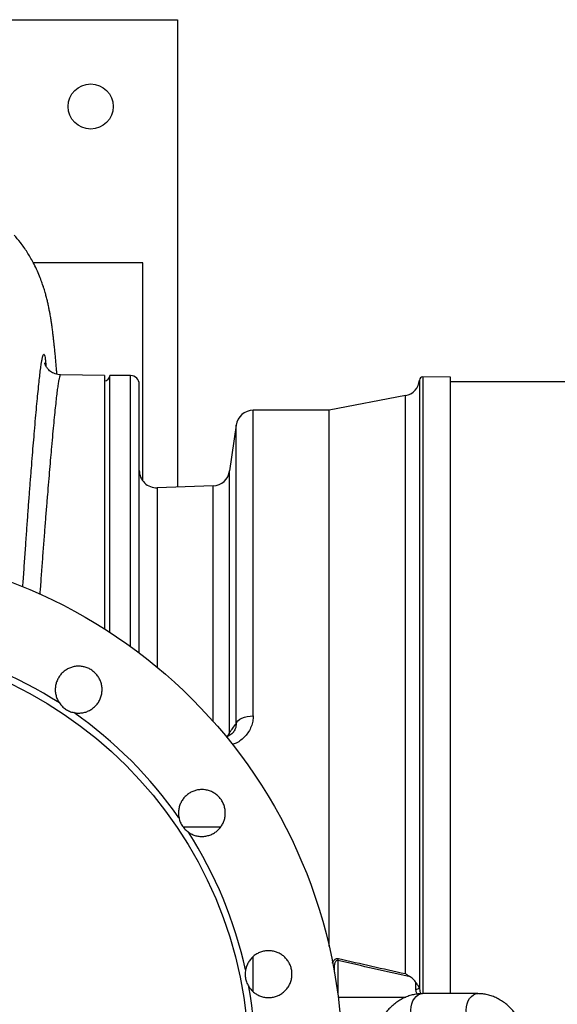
# Model space of a CAD drawing. Header units: millimetres. Extents: x 896 to 16363, y 5425 to 12175.
# Tile 7 of 15: x 3466 to 5016, y 9340 to 12175. Entities that reach past the tile are written whole.
import ezdxf

# ---------------------------------------------------------------- set-up
doc = ezdxf.new("R2010")
doc.units = ezdxf.units.MM
doc.header["$LTSCALE"] = 5

msp = doc.modelspace()

# ---------------------------------------------------------------- linework, layer by layer
at = {"color": 7, "linetype": 'Continuous', "lineweight": 25}
for p, q in [((3420.8, 12175.2), (3920.8, 12175.2)), ((3920.8, 12175.2), (3920.8, 10829)), ((3820.8, 11475.2), (3505.4, 11475.2)), ((3820.8, 10847), (3820.8, 11475.2)), ((3710.8, 11150.2), (3583.6, 11152.4)), ((3710.8, 11150.2), (3710.8, 10420.8)), ((3785.8, 11150.2), (3725.8, 11150.2)), ((3725.8, 10411.2), (3725.8, 11150.2)), ((4708.3, 11145.2), (4628.5, 11146.6)), ((4708.3, 9370.2), (4708.3, 11145.2)), ((3810.8, 10351.4), (3810.8, 11125.2)), ((11823.5, 11132.7), (4708.3, 11132.7)), ((4578, 11092.4), (4358.3, 11050.2)), ((4358.3, 11050.2), (4139.3, 11050.2)), ((4358.3, 9505.7), (4358.3, 11050.2)), ((4089.8, 11007.2), (4071.3, 10875.6)), ((4023.5, 10832.6), (3862.6, 10827)), ((4373.3, 9431.8), (4373.3, 9444.2)), ((4608.3, 9382.6), (4608.3, 9402.5)), ((4384.2, 9360.2), (4579.3, 9360.2)), ((4786.7, 9370.2), (4627.6, 9370.2))]:
    msp.add_line(p, q, dxfattribs=at)
at = {"color": 8, "linetype": 'Continuous', "lineweight": 25}
for p, q in [((3785.8, 10369.9), (3785.8, 11150.2)), ((4628.5, 11146.6), (4628.5, 9370.2)), ((4578, 9427.8), (4578, 11092.4)), ((4139.3, 10170.2), (4139.3, 11050.2)), ((4089.8, 10147.4), (4089.8, 11007.2)), ((4071.3, 10122.4), (4071.3, 10875.6)), ((4023.5, 10154.8), (4023.5, 10832.6)), ((3862.6, 10827), (3862.6, 10310.4)), ((3937.2, 9850.9), (4043.2, 9850.9)), ((4043.2, 9850.9), (4045.7, 9850.7)), ((4043.2, 9847.5), (4043.2, 9850.9)), ((4139.3, 9375.8), (4139.3, 9477.2)), ((4383.3, 9465.9), (4383.3, 9366.8))]:
    msp.add_line(p, q, dxfattribs=at)
at = {"color": 8, "linetype": 'Continuous', "lineweight": 25, "flags": 128}
for points in [[(4618.4, 11137.4), (4618.4, 11137.2), (4618.4, 11135.6), (4618.4, 11132.1), (4618.4, 11126.9), (4618.4, 11119.8), (4618.4, 11111.1), (4618.4, 11100.5), (4618.4, 11088.2), (4618.4, 11074.1), (4618.4, 11058.3), (4618.4, 11040.8), (4618.4, 11021.6), (4618.4, 11000.7), (4618.4, 10978.2), (4618.4, 10954), (4618.4, 10928.2), (4618.4, 10900.8), (4618.4, 10871.8), (4618.4, 10841.3), (4618.4, 10809.2), (4618.4, 10775.7), (4618.4, 10740.7), (4618.4, 10704.3), (4618.4, 10666.4), (4618.4, 10627.3), (4618.4, 10586.8), (4618.4, 10545), (4618.4, 10501.9), (4618.4, 10457.7), (4618.4, 10412.3), (4618.4, 10365.8), (4618.4, 10318.1), (4618.4, 10269.5), (4618.4, 10219.8), (4618.4, 10169.2), (4618.4, 10117.7), (4618.4, 10065.3), (4618.4, 10012.1), (4618.4, 9958.1), (4618.4, 9903.5), (4618.4, 9848.1), (4618.4, 9792.2), (4618.4, 9735.7), (4618.4, 9678.7), (4618.4, 9621.2), (4618.4, 9563.3), (4618.4, 9505.1), (4618.4, 9446.5), (4618.4, 9387.8)], [(4069.7, 10112.6), (4069.9, 10113.2), (4071.3, 10122.4)], [(4627.6, 9275.2), (4621.1, 9276.1), (4614.8, 9278.8), (4609, 9283.2), (4603.9, 9289.1), (4599.7, 9296.3), (4596.6, 9304.5), (4594.7, 9313.4), (4594.1, 9322.7), (4594.7, 9332), (4596.6, 9340.9), (4599.7, 9349.1), (4603.9, 9356.3), (4609, 9362.2), (4614.8, 9366.6), (4621.1, 9369.3), (4627.6, 9370.2)], [(4786.7, 9275.2), (4780.2, 9276.1), (4773.9, 9278.8), (4768.1, 9283.2), (4763, 9289.1), (4758.8, 9296.3), (4755.7, 9304.5), (4753.8, 9313.4), (4753.1, 9322.7), (4753.8, 9332), (4755.7, 9340.9), (4758.8, 9349.1), (4763, 9356.3), (4768.1, 9362.2), (4773.9, 9366.6), (4780.2, 9369.3), (4786.7, 9370.2)]]:
    msp.add_lwpolyline(points, dxfattribs=at)
at = {"color": 7, "linetype": 'Continuous', "lineweight": 25, "flags": 128}
msp.add_lwpolyline([(4089.8, 10147.4), (4091.8, 10152), (4095.4, 10156.4), (4100.3, 10160.3), (4106.5, 10163.7), (4113.7, 10166.5), (4121.8, 10168.6), (4130.4, 10169.8), (4139.3, 10170.2)], dxfattribs=at)
at = {"color": 7, "linetype": 'Continuous', "lineweight": 25}
for centre, radius in [((3670.8, 11925.2), 65), ((2920.8, 9175.2), 1475), ((2920.8, 9175.2), 1205)]:
    msp.add_circle(centre, radius, dxfattribs=at)
for centre, radius, start, end in [((3710.8, 11150.2), 15, 270, 0), ((3785.8, 11125.2), 25, 0, 90), ((4628.3, 11136.6), 10, 89, 175.2724), ((4568.5, 11141.5), 50, 280.8855, 355.2724), ((4139.3, 11000.2), 50, 90, 172), ((3860.8, 10877), 50, 180, 272), ((4021.8, 10882.6), 50, 272, 352), ((2920.8, 9175.2), 1225, 57.4132, 77.5868), ((2920.8, 9175.2), 1225, 34.9132, 55.0868), ((2920.8, 9175.2), 1225, 12.4132, 32.5868), ((4352.9, 9479.4), 33.3, 336.1003, 346.1519), ((2920.8, 9175.2), 1225, 349.9132, 10.0868), ((4609.2, 9392.4), 9.84, 264.7905, 334.3257)]:
    msp.add_arc(centre, radius, start, end, dxfattribs=at)
at = {"color": 8, "linetype": 'Continuous', "lineweight": 25}
for centre, radius, start, end in [((4048.5, 10129.4), 23.9, 304.5176, 342.9364), ((4371.3, 9446.1), 2.78, 268.8753, 316.6168)]:
    msp.add_arc(centre, radius, start, end, dxfattribs=at)
at = {"color": 7, "linetype": 'Continuous', "lineweight": 25}
for points, knots in [([(3573.5, 11153.9), (3573.3, 11157.5), (3572.5, 11166.5), (3571.3, 11180.4), (3570, 11196.1), (3568.5, 11211.6), (3567, 11226.4), (3565.7, 11239.6), (3564.3, 11251.8), (3562.9, 11264.3), (3561.2, 11277.6), (3559.4, 11291.1), (3557.5, 11304.1), (3555.8, 11315.2), (3554, 11325.8), (3552.1, 11336.3), (3549.9, 11347.3), (3547.4, 11359.1), (3544.9, 11369.7), (3542.8, 11377.8), (3541.1, 11384), (3539.4, 11390.3), (3537.1, 11397.9), (3534.3, 11406.9), (3529.8, 11420), (3523.4, 11436.9), (3515, 11456.2), (3503.5, 11479.4), (3488.4, 11505.4), (3470.2, 11531.9), (3456.3, 11548.1), (3450.2, 11555.1)], [0, 0, 0, 0, 0.02911, 0.072832, 0.11795, 0.164377, 0.21211, 0.255785, 0.291501, 0.332056, 0.377794, 0.425956, 0.471236, 0.513616, 0.543371, 0.577832, 0.61555, 0.650916, 0.681921, 0.702339, 0.717764, 0.731339, 0.74789, 0.767529, 0.79057, 0.817634, 0.848426, 0.879023, 0.923471, 0.966482, 1, 1, 1, 1]), ([(3520.5, 11117.8), (3520.5, 11118), (3521.5, 11127.5), (3523.2, 11143), (3525.6, 11163.8), (3527.4, 11177.5), (3528.3, 11183.2), (3528.5, 11184.6)], [0, 0, 0, 0, 0.006326, 0.305117, 0.60391, 0.904927, 1, 1, 1, 1]), ([(3583.6, 11152.7), (3582.7, 11152.7), (3578.8, 11152.5), (3572.2, 11153.9), (3564.4, 11156.6), (3557.8, 11160.2), (3552.3, 11164.3), (3548.1, 11168.5), (3544.8, 11172.5), (3542.5, 11176.2), (3540.7, 11179.4), (3539.5, 11182.2), (3538.7, 11184.5), (3538.2, 11186.1), (3538, 11187), (3538, 11187), (3538, 11187)], [0, 0, 0, 0, 0.020888, 0.084272, 0.145188, 0.204235, 0.262074, 0.319707, 0.378407, 0.440213, 0.507774, 0.584215, 0.67316, 0.778804, 0.905852, 1, 1, 1, 1]), ([(3621.9, 10179.7), (3625.8, 10178.9), (3629.6, 10178.4), (3635.4, 10178.2), (3637.4, 10178.2), (3641.3, 10178.4), (3643.2, 10178.6), (3649, 10179.3), (3652.8, 10180.2), (3658.3, 10181.9), (3660.2, 10182.6), (3663.8, 10184.1), (3665.5, 10184.9), (3670.7, 10187.6), (3674, 10189.7), (3678.6, 10193.2), (3680.1, 10194.5), (3683, 10197.1), (3684.4, 10198.5), (3688.4, 10202.8), (3690.7, 10205.8), (3693.9, 10210.7), (3694.9, 10212.4), (3696.7, 10215.8), (3697.5, 10217.6), (3699.8, 10223), (3701, 10226.7), (3702.3, 10232.3), (3702.7, 10234.2), (3703.2, 10238.1), (3703.4, 10240.1), (3703.7, 10245.9), (3703.6, 10249.8), (3702.9, 10255.5), (3702.6, 10257.5), (3701.8, 10261.3), (3701.4, 10263.2), (3699.7, 10268.8), (3698.3, 10272.4), (3695.7, 10277.6), (3694.7, 10279.3), (3692.7, 10282.6), (3691.6, 10284.2), (3688.1, 10288.9), (3685.6, 10291.8), (3681.4, 10295.9), (3679.9, 10297.1), (3676.9, 10299.6), (3675.3, 10300.7), (3670.4, 10304), (3667, 10305.9), (3661.7, 10308.2), (3659.9, 10308.9), (3656.2, 10310.2), (3654.3, 10310.7), (3648.7, 10312.2), (3644.8, 10312.8), (3637.1, 10313.3), (3633.1, 10313.3), (3625.4, 10312.5), (3621.6, 10311.7), (3614.1, 10309.6), (3610.4, 10308.3), (3603.5, 10304.9), (3600.1, 10302.9), (3595.4, 10299.6), (3593.8, 10298.3), (3590.8, 10295.8), (3589.4, 10294.5), (3585.3, 10290.3), (3582.9, 10287.4), (3579.6, 10282.6), (3578.5, 10280.9), (3576.6, 10277.5), (3575.7, 10275.8), (3573.2, 10270.5), (3571.9, 10266.9), (3570.4, 10261.2), (3570, 10259.3), (3569.3, 10255.5), (3569.1, 10253.5), (3568.6, 10247.7), (3568.5, 10243.9), (3569, 10238), (3569.3, 10236.1), (3570, 10232.3), (3570.4, 10230.4), (3571.9, 10224.7), (3573.2, 10221.1), (3575.6, 10215.8), (3576.5, 10214), (3578.4, 10210.6), (3579.5, 10209), (3580.6, 10207.4)], [0, 0, 0, 0, 0.03125, 0.03125, 0.046875, 0.046875, 0.0625, 0.0625, 0.09375, 0.09375, 0.109375, 0.109375, 0.125, 0.125, 0.15625, 0.15625, 0.171875, 0.171875, 0.1875, 0.1875, 0.21875, 0.21875, 0.234375, 0.234375, 0.25, 0.25, 0.28125, 0.28125, 0.296875, 0.296875, 0.3125, 0.3125, 0.34375, 0.34375, 0.359375, 0.359375, 0.375, 0.375, 0.40625, 0.40625, 0.421875, 0.421875, 0.4375, 0.4375, 0.46875, 0.46875, 0.484375, 0.484375, 0.5, 0.5, 0.53125, 0.53125, 0.546875, 0.546875, 0.5625, 0.5625, 0.59375, 0.59375, 0.625, 0.625, 0.65625, 0.65625, 0.6875, 0.6875, 0.71875, 0.71875, 0.734375, 0.734375, 0.75, 0.75, 0.78125, 0.78125, 0.796875, 0.796875, 0.8125, 0.8125, 0.84375, 0.84375, 0.859375, 0.859375, 0.875, 0.875, 0.90625, 0.90625, 0.921875, 0.921875, 0.9375, 0.9375, 0.96875, 0.96875, 0.984375, 0.984375, 1, 1, 1, 1]), ([(3580.6, 10207.4), (3582.9, 10204), (3585.6, 10200.8), (3590.1, 10196.3), (3591.7, 10194.8), (3595.1, 10192.1), (3596.8, 10190.8), (3600.4, 10188.4), (3602.3, 10187.3), (3606.1, 10185.2), (3608.1, 10184.3), (3612, 10182.6), (3614, 10181.9), (3617.9, 10180.7), (3620, 10180.2), (3621.9, 10179.7)], [0, 0, 0, 0, 0.25, 0.25, 0.375, 0.375, 0.5, 0.5, 0.625, 0.625, 0.75, 0.75, 0.875, 0.875, 1, 1, 1, 1]), ([(4082.5, 10124.3), (4082.2, 10123.8), (4080.8, 10121.8), (4077.5, 10118.5), (4072.1, 10114.4), (4066.4, 10111.2), (4062.1, 10109.8), (4060.4, 10109.2)], [0, 0, 0, 0, 0.088473, 0.327115, 0.580605, 0.825548, 1, 1, 1, 1]), ([(3953, 9835), (3956.2, 9832.7), (3959.6, 9830.8), (3964.9, 9828.4), (3966.7, 9827.6), (3970.3, 9826.3), (3972.2, 9825.7), (3977.9, 9824.2), (3981.7, 9823.6), (3987.5, 9823.1), (3989.4, 9823), (3993.3, 9823), (3995.2, 9823.1), (4001.1, 9823.6), (4004.9, 9824.3), (4010.5, 9825.7), (4012.4, 9826.3), (4016, 9827.6), (4017.9, 9828.4), (4023.2, 9830.8), (4026.5, 9832.8), (4031.3, 9836.1), (4032.9, 9837.2), (4035.9, 9839.7), (4037.3, 9841), (4041.5, 9845.1), (4044, 9848.1), (4047.4, 9852.8), (4048.4, 9854.4), (4050.4, 9857.8), (4051.4, 9859.5), (4053.9, 9864.8), (4055.3, 9868.4), (4056.8, 9874), (4057.3, 9875.9), (4058, 9879.7), (4058.3, 9881.7), (4058.9, 9887.5), (4059, 9891.4), (4058.6, 9897.1), (4058.3, 9899.1), (4057.7, 9902.9), (4057.3, 9904.9), (4055.9, 9910.5), (4054.7, 9914.2), (4052.3, 9919.5), (4051.5, 9921.3), (4049.6, 9924.7), (4048.6, 9926.4), (4045.3, 9931.2), (4042.9, 9934.2), (4038.9, 9938.4), (4037.5, 9939.8), (4034.6, 9942.4), (4033, 9943.6), (4028.4, 9947.1), (4025.1, 9949.1), (4018.1, 9952.6), (4014.4, 9954), (4007, 9956.3), (4003.2, 9957.1), (3995.5, 9958), (3991.6, 9958.1), (3983.8, 9957.7), (3980, 9957.1), (3974.3, 9955.8), (3972.4, 9955.3), (3968.7, 9954.1), (3966.9, 9953.4), (3961.5, 9951.2), (3958.1, 9949.4), (3953.2, 9946.2), (3951.6, 9945.1), (3948.5, 9942.7), (3947, 9941.4), (3942.7, 9937.5), (3940.1, 9934.6), (3936.6, 9930), (3935.4, 9928.4), (3933.4, 9925.1), (3932.4, 9923.4), (3929.7, 9918.2), (3928.2, 9914.7), (3926.4, 9909.1), (3925.9, 9907.2), (3925.1, 9903.4), (3924.7, 9901.5), (3923.9, 9895.7), (3923.8, 9891.8), (3924, 9886), (3924.1, 9884), (3924.6, 9880.2), (3925, 9878.2), (3925.4, 9876.3)], [0, 0, 0, 0, 0.03125, 0.03125, 0.046875, 0.046875, 0.0625, 0.0625, 0.09375, 0.09375, 0.109375, 0.109375, 0.125, 0.125, 0.15625, 0.15625, 0.171875, 0.171875, 0.1875, 0.1875, 0.21875, 0.21875, 0.234375, 0.234375, 0.25, 0.25, 0.28125, 0.28125, 0.296875, 0.296875, 0.3125, 0.3125, 0.34375, 0.34375, 0.359375, 0.359375, 0.375, 0.375, 0.40625, 0.40625, 0.421875, 0.421875, 0.4375, 0.4375, 0.46875, 0.46875, 0.484375, 0.484375, 0.5, 0.5, 0.53125, 0.53125, 0.546875, 0.546875, 0.5625, 0.5625, 0.59375, 0.59375, 0.625, 0.625, 0.65625, 0.65625, 0.6875, 0.6875, 0.71875, 0.71875, 0.734375, 0.734375, 0.75, 0.75, 0.78125, 0.78125, 0.796875, 0.796875, 0.8125, 0.8125, 0.84375, 0.84375, 0.859375, 0.859375, 0.875, 0.875, 0.90625, 0.90625, 0.921875, 0.921875, 0.9375, 0.9375, 0.96875, 0.96875, 0.984375, 0.984375, 1, 1, 1, 1]), ([(3925.4, 9876.3), (3926.2, 9872.3), (3927.5, 9868.3), (3929.9, 9862.4), (3930.9, 9860.5), (3932.9, 9856.7), (3934, 9854.8), (3936.4, 9851.2), (3937.7, 9849.5), (3940.5, 9846.1), (3941.9, 9844.5), (3944.9, 9841.5), (3946.5, 9840), (3949.7, 9837.4), (3951.3, 9836.1), (3953, 9835)], [0, 0, 0, 0, 0.25, 0.25, 0.375, 0.375, 0.5, 0.5, 0.625, 0.625, 0.75, 0.75, 0.875, 0.875, 1, 1, 1, 1]), ([(4126.9, 9389.7), (4129, 9386.4), (4131.4, 9383.4), (4135.4, 9379.1), (4136.7, 9377.8), (4139.6, 9375.1), (4141.1, 9373.9), (4145.8, 9370.3), (4149.1, 9368.3), (4154.2, 9365.6), (4156, 9364.8), (4159.6, 9363.3), (4161.4, 9362.6), (4167, 9360.8), (4170.8, 9360), (4176.5, 9359.2), (4178.5, 9359), (4182.3, 9358.9), (4184.3, 9358.9), (4190.2, 9359.1), (4194, 9359.6), (4199.7, 9360.8), (4201.6, 9361.3), (4205.3, 9362.4), (4207.1, 9363.1), (4212.6, 9365.3), (4216, 9367), (4220.9, 9370.1), (4222.5, 9371.2), (4225.7, 9373.5), (4227.2, 9374.8), (4231.5, 9378.7), (4234.2, 9381.5), (4237.8, 9386.1), (4238.9, 9387.7), (4241.1, 9390.9), (4242.1, 9392.6), (4244.9, 9397.7), (4246.4, 9401.3), (4248.2, 9406.8), (4248.8, 9408.7), (4249.7, 9412.5), (4250.1, 9414.4), (4250.9, 9420.2), (4251.2, 9424), (4251, 9429.9), (4250.9, 9431.8), (4250.5, 9435.7), (4250.2, 9437.6), (4249, 9443.3), (4248, 9447.1), (4245.9, 9452.5), (4245.1, 9454.3), (4243.4, 9457.8), (4242.4, 9459.5), (4239.4, 9464.5), (4237.2, 9467.6), (4232.1, 9473.5), (4229.2, 9476.3), (4223.2, 9481.2), (4220, 9483.3), (4213.3, 9487.1), (4209.7, 9488.8), (4202.3, 9491.3), (4198.6, 9492.3), (4192.8, 9493.3), (4190.9, 9493.5), (4187, 9493.8), (4185.1, 9493.9), (4179.2, 9493.8), (4175.4, 9493.5), (4169.6, 9492.4), (4167.7, 9492), (4164, 9491), (4162.1, 9490.4), (4156.7, 9488.4), (4153.1, 9486.7), (4148.1, 9483.8), (4146.4, 9482.8), (4143.2, 9480.5), (4141.7, 9479.3), (4137.2, 9475.6), (4134.5, 9472.9), (4130.7, 9468.4), (4129.5, 9466.8), (4127.3, 9463.6), (4126.2, 9462), (4123.3, 9457), (4121.7, 9453.5), (4119.6, 9448), (4119, 9446.1), (4118, 9442.4), (4117.6, 9440.5), (4117.2, 9438.5)], [0, 0, 0, 0, 0.03125, 0.03125, 0.046875, 0.046875, 0.0625, 0.0625, 0.09375, 0.09375, 0.109375, 0.109375, 0.125, 0.125, 0.15625, 0.15625, 0.171875, 0.171875, 0.1875, 0.1875, 0.21875, 0.21875, 0.234375, 0.234375, 0.25, 0.25, 0.28125, 0.28125, 0.296875, 0.296875, 0.3125, 0.3125, 0.34375, 0.34375, 0.359375, 0.359375, 0.375, 0.375, 0.40625, 0.40625, 0.421875, 0.421875, 0.4375, 0.4375, 0.46875, 0.46875, 0.484375, 0.484375, 0.5, 0.5, 0.53125, 0.53125, 0.546875, 0.546875, 0.5625, 0.5625, 0.59375, 0.59375, 0.625, 0.625, 0.65625, 0.65625, 0.6875, 0.6875, 0.71875, 0.71875, 0.734375, 0.734375, 0.75, 0.75, 0.78125, 0.78125, 0.796875, 0.796875, 0.8125, 0.8125, 0.84375, 0.84375, 0.859375, 0.859375, 0.875, 0.875, 0.90625, 0.90625, 0.921875, 0.921875, 0.9375, 0.9375, 0.96875, 0.96875, 0.984375, 0.984375, 1, 1, 1, 1]), ([(4373.3, 9444.2), (4373.3, 9446.4), (4373.4, 9448.5), (4373.9, 9452.9), (4374.3, 9455), (4375.1, 9458.3), (4375.4, 9459.3), (4376.3, 9461.5), (4376.8, 9462.5), (4377.7, 9463.9), (4378.1, 9464.4), (4378.9, 9465.2), (4379.4, 9465.6), (4380.5, 9466.1), (4381.1, 9466.3), (4382.3, 9466.3), (4382.8, 9466.1), (4383.3, 9465.9)], [0, 0, 0, 0, 0.25, 0.25, 0.5, 0.5, 0.625, 0.625, 0.75, 0.75, 0.8125, 0.8125, 0.875, 0.875, 0.9375, 0.9375, 1, 1, 1, 1]), ([(4117.2, 9438.5), (4116.5, 9434.5), (4116.1, 9430.4), (4116.1, 9424), (4116.2, 9421.8), (4116.7, 9417.5), (4117, 9415.4), (4117.8, 9411.1), (4118.3, 9409), (4119.6, 9404.8), (4120.3, 9402.8), (4121.9, 9398.9), (4122.8, 9397), (4124.7, 9393.3), (4125.8, 9391.5), (4126.9, 9389.7)], [0, 0, 0, 0, 0.25, 0.25, 0.375, 0.375, 0.5, 0.5, 0.625, 0.625, 0.75, 0.75, 0.875, 0.875, 1, 1, 1, 1]), ([(4592, 9418.4), (4589.8, 9419.8), (4587.5, 9421.3), (4582.8, 9424.5), (4580.4, 9426.1), (4578, 9427.8)], [0, 0, 0, 0, 0.5, 0.5, 1, 1, 1, 1]), ([(4608.3, 9402.5), (4606.3, 9405.5), (4604, 9408.4), (4600, 9412.4), (4598.6, 9413.7), (4595.5, 9416.2), (4593.8, 9417.3), (4592, 9418.4)], [0, 0, 0, 0, 0.5, 0.5, 0.75, 0.75, 1, 1, 1, 1]), ([(4618.1, 9388.2), (4618, 9388.3), (4617.9, 9388.5), (4617.7, 9388.8), (4617.6, 9389), (4617.2, 9389.7), (4617, 9390.2), (4616.3, 9391.2), (4616, 9391.7), (4615.2, 9392.8), (4614.8, 9393.4), (4612.7, 9396.4), (4610.6, 9399.2), (4608.3, 9402.5)], [0, 0, 0, 0, 0.0625, 0.0625, 0.125, 0.125, 0.25, 0.25, 0.375, 0.375, 0.5, 0.5, 1, 1, 1, 1]), ([(4627.6, 9370.2), (4624.5, 9370.1), (4616.8, 9369.9), (4604.6, 9368.2), (4591.1, 9364.9), (4578, 9360), (4565.3, 9353.6), (4553.1, 9345.8), (4541.5, 9336.7), (4530.5, 9326.2), (4520.4, 9314.4), (4511.1, 9301.4), (4502.8, 9287.4), (4495.4, 9272.4), (4489.2, 9256.6), (4484.2, 9240.2), (4481.1, 9227.9), (4480.1, 9221.2), (4479.9, 9220.2)], [0, 0, 0, 0, 0.043347, 0.107587, 0.171818, 0.236302, 0.301288, 0.366971, 0.43348, 0.500863, 0.569079, 0.638019, 0.707523, 0.777422, 0.847564, 0.917826, 0.988119, 1, 1, 1, 1]), ([(4786.7, 8980.2), (4789.8, 8980.3), (4797.6, 8980.4), (4809.8, 8982.2), (4823.3, 8985.5), (4836.4, 8990.4), (4849.1, 8996.8), (4861.3, 9004.5), (4872.9, 9013.7), (4883.8, 9024.2), (4894, 9036), (4903.3, 9049), (4911.6, 9063), (4918.9, 9078), (4925.2, 9093.8), (4930.3, 9110.2), (4934.2, 9127.2), (4936.9, 9144.6), (4938.4, 9162.2), (4938.7, 9179.9), (4937.8, 9197.6), (4935.6, 9215.1), (4932.2, 9232.4), (4927.6, 9249.2), (4921.8, 9265.5), (4914.9, 9281.1), (4906.8, 9295.8), (4897.7, 9309.6), (4887.5, 9322.2), (4876.4, 9333.6), (4864.5, 9343.6), (4851.8, 9352.1), (4838.7, 9359), (4825.1, 9364.3), (4811.3, 9367.9), (4798.5, 9369.9), (4790.3, 9370.1), (4786.7, 9370.2)], [0, 0, 0, 0, 0.0183614, 0.0455734, 0.072781, 0.1000965, 0.1276239, 0.1554469, 0.18362, 0.2121628, 0.241059, 0.2702613, 0.299703, 0.329312, 0.3590235, 0.3887861, 0.4185618, 0.4483391, 0.4781181, 0.5079069, 0.5377187, 0.5675647, 0.5974586, 0.6274123, 0.6574315, 0.6875115, 0.7176271, 0.7477264, 0.7777401, 0.8075804, 0.8371519, 0.8663693, 0.8951748, 0.9235511, 0.9515241, 0.9791574, 1, 1, 1, 1])]:
    msp.add_open_spline(points, degree=3, knots=knots, dxfattribs=at)
at = {"color": 8, "linetype": 'Continuous', "lineweight": 25}
for points, knots in [([(3528.5, 11184.6), (3529, 11187.8), (3530.2, 11195.6), (3531.9, 11203.7), (3533.7, 11209.8), (3535.4, 11212.2), (3537, 11211.1), (3538.5, 11206.4), (3539.9, 11197.7), (3540.9, 11188.2), (3541.5, 11180.3), (3541.6, 11177.8)], [0, 0, 0, 0, 0.085472, 0.206213, 0.326953, 0.448539, 0.570124, 0.694369, 0.818614, 0.943775, 1, 1, 1, 1]), ([(3583.6, 11152.2), (3583.2, 11152), (3582.2, 11151.6), (3580.5, 11146.5), (3578.7, 11138), (3576.7, 11126), (3574.6, 11110.8), (3572.3, 11092.2), (3569.9, 11070.1), (3567.2, 11044.4), (3564.3, 11015), (3561.2, 10982.2), (3558.2, 10948.3), (3555.1, 10914.2), (3552.2, 10880.5), (3549.1, 10844.7), (3546, 10806.6), (3542.7, 10766.4), (3539.3, 10723.8), (3535.9, 10679.3), (3532.4, 10633.2), (3528.8, 10585.6), (3526.1, 10548.1), (3524.4, 10525.8), (3524, 10520.4)], [0, 0, 0, 0, 0.0464313, 0.0985928, 0.1507544, 0.2011615, 0.2515687, 0.3023273, 0.3530858, 0.4049527, 0.4568195, 0.5090692, 0.5613189, 0.6034248, 0.6455307, 0.6878402, 0.7301496, 0.7730905, 0.8160313, 0.8591877, 0.9023441, 0.9444565, 0.986569, 1, 1, 1, 1]), ([(3475.2, 10541.5), (3475.7, 10549.1), (3477.5, 10574.6), (3480.3, 10616.1), (3483.8, 10665.6), (3487.1, 10712.9), (3490.4, 10758), (3493.6, 10801.4), (3496.8, 10843.1), (3500, 10883), (3503, 10921.1), (3506, 10957.1), (3509, 10992.8), (3512, 11027.8), (3515.1, 11061.3), (3517.9, 11091.8), (3519.7, 11109.2), (3520.5, 11117.8)], [0, 0, 0, 0, 0.028603, 0.094992, 0.161381, 0.226432, 0.291484, 0.356847, 0.422211, 0.488539, 0.554866, 0.621524, 0.688182, 0.766286, 0.84439, 0.923046, 1, 1, 1, 1]), ([(4139.3, 10170.2), (4139, 10165), (4138.5, 10154.5), (4134, 10139.1), (4126.6, 10124.4), (4116.6, 10111.3), (4104.4, 10100.3), (4091.9, 10092.1), (4082.9, 10088.7), (4079.2, 10087.3)], [0, 0, 0, 0, 0.15373, 0.307399, 0.46079, 0.614101, 0.756385, 0.898623, 1, 1, 1, 1]), ([(4089.8, 10147.4), (4089.8, 10145.1), (4089.8, 10140.5), (4087.9, 10133.5), (4085.5, 10128), (4083.2, 10125.2), (4082.5, 10124.3)], [0, 0, 0, 0, 0.299698, 0.606103, 0.885698, 1, 1, 1, 1]), ([(4367.7, 9457.7), (4367.8, 9458.2), (4368.5, 9460.8), (4370.9, 9465), (4374.8, 9469.4), (4379.3, 9471.5), (4382.7, 9471.9), (4384.6, 9471.5), (4385.2, 9471.4)], [0, 0, 0, 0, 0.063396, 0.325304, 0.589948, 0.756546, 0.92384, 1, 1, 1, 1]), ([(4618.4, 9387.8), (4618.6, 9385.2), (4619, 9380.1), (4620.5, 9374), (4622.5, 9370.9), (4623.1, 9370)], [0, 0, 0, 0, 0.419714, 0.839507, 1, 1, 1, 1]), ([(4612.8, 9369.1), (4611.8, 9370.5), (4608.8, 9374.7), (4608.5, 9379.5), (4608.3, 9382.6)], [0, 0, 0, 0, 0.337868, 1, 1, 1, 1])]:
    msp.add_open_spline(points, degree=3, knots=knots, dxfattribs=at)
at = {"color": 7, "linetype": 'Continuous', "lineweight": 25}
for points in [[(4071.3, 10122.4), (4077.4, 10130.8), (4083.6, 10139.1), (4089.8, 10147.4)], [(4385.2, 9471.4), (4449.4, 9456.6), (4513.6, 9442.1), (4578, 9427.8)], [(4592, 9418.4), (4522.4, 9434), (4452.8, 9449.8), (4383.3, 9465.9)], [(4618.1, 9388.2), (4618.2, 9388), (4618.3, 9387.9), (4618.4, 9387.8)]]:
    msp.add_open_spline(points, degree=3, dxfattribs=at)

doc.saveas('drawing.dxf')
